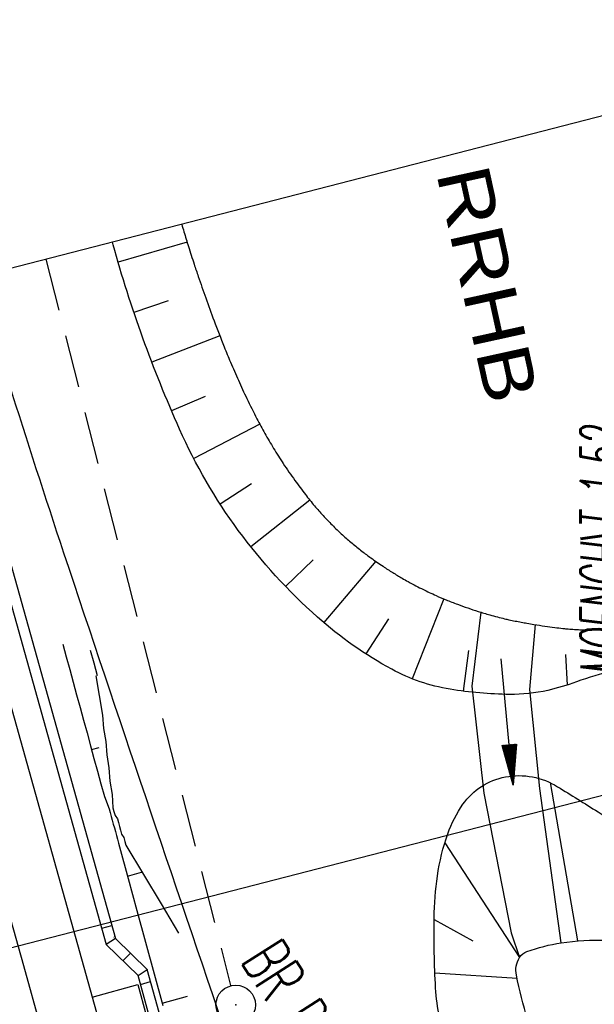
# Model space of a CAD drawing. Extents: x 447426 to 448116, y 440349 to 441552.
# Tile 81 of 96: x 447563 to 447585, y 441455 to 441492. Entities that reach past the tile are written whole.
import ezdxf
from ezdxf.enums import TextEntityAlignment as Align

# ---------------------------------------------------------------- set-up
doc = ezdxf.new("R2010")
doc.units = 0
doc.header["$LTSCALE"] = 2
doc.header["$MEASUREMENT"] = 0
doc.linetypes.add('AUSGEZOGEN', pattern=[0])
doc.linetypes.add('GESTRICH-X2', pattern=[1.5, 1, -0.5])
doc.layers.get('0').update_dxf_attribs({"linetype": 'AUSGEZOGEN'})
for name, color, linetype in [('ANMERKUNG', 7, 'CONTINUOUS'), ('BOESCHG', 250, 'AUSGEZOGEN'), ('BW-SCHRIFT', 250, 'AUSGEZOGEN'), ('DB-Boeschungen', 15, 'CONTINUOUS'), ('DB-Gleisachsen', 7, 'CONTINUOUS'), ('DB-Ingenieurbauwerke', 15, 'CONTINUOUS'), ('DB-Kabelanlagen', 15, 'CONTINUOUS'), ('FBRTOP', 250, 'AUSGEZOGEN'), ('KANAL', 7, 'GESTRICH-X2'), ('PFEILTOP', 200, 'AUSGEZOGEN'), ('Planeinteilung', 250, 'CONTINUOUS'), ('RAHMEN', 7, 'AUSGEZOGEN'), ('SCHSYMBOL', 200, 'AUSGEZOGEN'), ('TEXTO', 4, 'CONTINUOUS')]:
    doc.layers.add(name, color=color, linetype=linetype)
doc.styles.add('ROMANS', font='romans.shx', dxfattribs={"width": 0.8})
doc.styles.add('UNIR-H', font='unir_h.shx', dxfattribs={"width": 0.8})

# ---------------------------------------------------------------- blocks, each defined once
blk = doc.blocks.new('GST')
at = {"color": 0}
blk.add_circle((0, 0), 0.75, dxfattribs=at)
blk.add_point((0, 0), dxfattribs=at)
blk = doc.blocks.new('10')
blk.add_blockref('GST', (0, 0))
blk = doc.blocks.new('1135420')
blk.add_line((0, 297), (0, 0))
at = {"layer": 'RAHMEN'}
blk.add_line((25, 415), (25, 5), dxfattribs=at)
blk = doc.blocks.new('PFEIL2')
at = {"color": 0}
for p, q in [((0.88, 0.002), (-2.401, -0.012)), ((0.881, -0.271), (0.879, 0.276)), ((0.879, 0.276), (2.429, 0.009)), ((0.911, 0.27), (0.879, 0.265)), ((0.965, 0.261), (0.879, 0.246)), ((1.019, 0.252), (0.879, 0.228)), ((1.073, 0.242), (0.879, 0.209)), ((1.127, 0.233), (0.879, 0.191)), ((1.181, 0.224), (0.879, 0.172)), ((1.235, 0.214), (0.879, 0.154)), ((1.289, 0.205), (0.879, 0.135)), ((1.343, 0.196), (0.879, 0.117)), ((1.397, 0.187), (0.879, 0.098)), ((1.451, 0.177), (0.879, 0.08)), ((1.505, 0.168), (0.879, 0.061)), ((1.559, 0.159), (0.88, 0.043)), ((1.613, 0.149), (0.88, 0.024)), ((1.668, 0.14), (0.88, 0.006)), ((1.722, 0.131), (0.88, -0.013)), ((1.776, 0.121), (0.88, -0.031)), ((1.83, 0.112), (0.88, -0.05)), ((1.884, 0.103), (0.88, -0.068)), ((1.938, 0.094), (0.88, -0.087)), ((1.992, 0.084), (0.88, -0.105)), ((2.046, 0.075), (0.88, -0.124)), ((2.1, 0.066), (0.88, -0.142)), ((2.154, 0.056), (0.88, -0.161)), ((2.208, 0.047), (0.88, -0.179)), ((2.262, 0.038), (0.881, -0.198)), ((2.316, 0.029), (0.881, -0.216)), ((2.37, 0.019), (0.881, -0.235)), ((2.424, 0.01), (0.881, -0.253)), ((2.429, 0.009), (0.881, -0.271))]:
    blk.add_line(p, q, dxfattribs=at)

msp = doc.modelspace()

# ---------------------------------------------------------------- linework, layer by layer
at = {"layer": 'BOESCHG'}
for p, q in [((447569.379, 441483.839), (447566.758, 441483.069)), ((447568.666, 441481.603), (447567.36, 441481.162)), ((447570.628, 441480.27), (447568.036, 441479.28)), ((447570.071, 441477.976), (447568.787, 441477.426)), ((447572.144, 441476.919), (447569.63, 441475.613)), ((447571.831, 441474.66), (447570.635, 441473.885)), ((447574.041, 441474.038), (447571.802, 441472.261)), ((447574.168, 441471.766), (447573.117, 441470.756)), ((447576.549, 441471.711), (447574.571, 441469.383)), ((447579.132, 441470.284), (447577.935, 441467.247)), ((447577.04, 441469.531), (447576.176, 441468.192)), ((447580.073, 441468.32), (447579.873, 441466.777)), ((447583.756, 441468.169), (447583.829, 441467.01)), ((447583.173, 441463.304), (447584.218, 441457.292)), ((447579.177, 441461.021), (447582.01, 441456.655)), ((447578.768, 441458.101), (447580.242, 441457.289)), ((447578.797, 441456.081), (447581.921, 441455.87))]:
    msp.add_line(p, q, dxfattribs=at)
for points in [[(447569.174, 441484.512, 0.001154), (447569.259, 441484.228, 0.002731), (447569.432, 441483.672, 0.002249), (447569.648, 441482.999, 0.003952), (447569.804, 441482.534, 0.002246), (447570.088, 441481.719, 0.005227), (447570.405, 441480.852, 0.004528), (447570.79, 441479.858, 0.005298), (447571.028, 441479.277, 0.004409), (447571.328, 441478.586, 0.00818), (447571.648, 441477.897, 0.007196), (447572.035, 441477.125, 0.008333), (447572.334, 441476.572, 0.007913), (447572.667, 441476.001, 0.010433), (447573.034, 441475.423, 0.009199), (447573.474, 441474.785, 0.008898), (447573.875, 441474.247, 0.010856), (447574.221, 441473.82, 0.010367), (447574.551, 441473.445, 0.010607), (447574.889, 441473.093, 0.010763), (447575.285, 441472.714, 0.01215), (447575.65, 441472.395, 0.008462), (447576.023, 441472.095, 0.00949), (447576.366, 441471.84, 0.00745), (447576.826, 441471.521, 0.009548), (447577.193, 441471.284, 0.005155), (447577.548, 441471.07, 0.008016), (447577.78, 441470.938, 0.005372), (447578.078, 441470.779, 0.005768), (447578.358, 441470.637, 0.004518), (447578.582, 441470.53, 0.003861), (447578.846, 441470.408, 0.008837), (447579.221, 441470.247, 0.007726), (447579.656, 441470.078, 0.006774), (447580.047, 441469.938, 0.00677), (447580.442, 441469.809, 0.004948), (447580.885, 441469.676, 0.007611), (447581.174, 441469.596, 0.003937), (447581.448, 441469.528, 0.006616), (447581.611, 441469.491, 0.00367), (447581.848, 441469.442, 0.003744), (447582.082, 441469.398, 0.002253), (447582.296, 441469.36, 0.001813), (447582.562, 441469.315, 0.004286), (447582.981, 441469.249, 0.004881), (447583.351, 441469.198, 0.003775), (447583.653, 441469.162, 0.007906), (447583.798, 441469.148, 0.000454), (447583.833, 441469.145, 0.000475), (447583.866, 441469.142, 0.002789), (447584.101, 441469.125, 0.003181), (447584.307, 441469.113, 0.004435), (447584.314, 441469.113, 0.00013), (447584.543, 441469.105, 0.008377), (447584.709, 441469.102, 0.000058), (447584.761, 441469.102, 0.092118)], [(447585.577, 441467.562, 0.023959), (447584.173, 441467.128, -0.031081), (447583.085, 441466.808, -0.058872), (447581.634, 441466.654, -0.037765), (447579.373, 441466.851, -0.083955), (447577.16, 441467.609, -0.056801), (447574.338, 441469.586, -0.053277), (447571.326, 441472.886, -0.053523), (447569.092, 441476.731, -0.018403), (447567.699, 441480.193, -0.018469), (447566.568, 441483.736, -0.001624), (447566.541, 441483.834, 0.104419)], [(447561.361, 441482.501, 0.00146), (447562.612, 441478.459, 0.004755), (447564.688, 441472.034, 0.001644), (447570.93, 441453.526, 0.011246), (447571.501, 441451.968, 0.002982), (447573.818, 441446.158)], [(447580.733, 441450.437, -0.052759), (447579.293, 441453.302, -0.075481), (447578.826, 441455.501, -0.018699), (447578.769, 441458.166, -0.031279), (447578.894, 441459.755, -0.050249), (447579.29, 441461.362, -0.066451), (447579.863, 441462.478, -0.197257), (447581.475, 441463.52, -0.186805), (447583.459, 441463.149, -0.001432), (447584.996, 441462.192, -0.00112), (447586.954, 441460.958, -0.000258), (447587.936, 441460.336, -0.001022)]]:
    msp.add_lwpolyline(points, format="xyb", dxfattribs=at)
at = {"layer": 'BOESCHG', "flags": 128}
for points in [[(447580.546, 441469.777), (447580.195, 441466.972), (447580.653, 441462.903), (447581.692, 441457.594), (447582.01, 441456.655)], [(447583.598, 441457.217), (447582.785, 441463.084), (447582.406, 441466.845), (447582.621, 441469.305)]]:
    msp.add_lwpolyline(points, dxfattribs=at)
msp.add_lwpolyline([(447584.948, 441448.219, -0.016078), (447584.295, 441449.181, -0.035767), (447584.048, 441449.642, -0.011369), (447583.642, 441450.607, -0.005412), (447582.858, 441452.661, -0.036169), (447581.896, 441455.986, -0.19101), (447582.01, 441456.655, -0.172921), (447582.296, 441456.888, -0.046268), (447583.598, 441457.217, -0.048641), (447585.315, 441457.317, -0.065246), (447586.581, 441457.1, -0.092174), (447587.585, 441456.573, -0.217678), (447587.813, 441456.129, -0.21306), (447587.355, 441454.961, 0.123353), (447586.258, 441453.165, 0.00114), (447586.051, 441452.498, 0.000989), (447585.816, 441451.727, 0.012923), (447585.402, 441450.222, 0.009823), (447584.948, 441448.219)], format="xyb", dxfattribs=at)
at = {"layer": 'DB-Boeschungen', "linetype": 'Continuous'}
for p, q in [((447564.654, 441468.564), (447564.786, 441468.082)), ((447564.786, 441468.082), (447564.918, 441467.6)), ((447565.702, 441468.333), (447565.834, 441467.851)), ((447565.702, 441468.333), (447565.834, 441467.851)), ((447565.834, 441467.851), (447565.966, 441467.368)), ((447565.834, 441467.851), (447565.966, 441467.368)), ((447564.918, 441467.6), (447565.05, 441467.118)), ((447565.917, 441467.36), (447566.169, 441465.869)), ((447565.05, 441467.118), (447565.182, 441466.635)), ((447565.182, 441466.635), (447565.314, 441466.153)), ((447565.314, 441466.153), (447565.446, 441465.671)), ((447566.169, 441465.869), (447566.205, 441465.36)), ((447565.446, 441465.671), (447565.578, 441465.188)), ((447565.578, 441465.188), (447565.71, 441464.706)), ((447566.205, 441465.36), (447566.288, 441464.865)), ((447565.71, 441464.706), (447565.842, 441464.224)), ((447566.288, 441464.865), (447566.324, 441464.356)), ((447565.749, 441464.561), (447566.039, 441464.641)), ((447566.324, 441464.356), (447566.408, 441463.86)), ((447565.842, 441464.224), (447565.974, 441463.742)), ((447565.974, 441463.742), (447566.106, 441463.259)), ((447566.408, 441463.86), (447566.443, 441463.352)), ((447566.106, 441463.259), (447566.238, 441462.777)), ((447566.443, 441463.352), (447566.527, 441462.856)), ((447566.527, 441462.856), (447566.562, 441462.348)), ((447566.238, 441462.777), (447566.418, 441462.308)), ((447566.418, 441462.308), (447566.457, 441462.163)), ((447566.457, 441462.163), (447566.497, 441462.019)), ((447566.562, 441462.348), (447566.602, 441462.203)), ((447566.602, 441462.203), (447566.642, 441462.058)), ((447566.497, 441462.019), (447566.536, 441461.874)), ((447566.536, 441461.874), (447566.576, 441461.729)), ((447566.576, 441461.729), (447566.616, 441461.585)), ((447566.642, 441462.058), (447566.729, 441461.927)), ((447566.729, 441461.927), (447566.769, 441461.782)), ((447566.769, 441461.782), (447566.809, 441461.637)), ((447566.616, 441461.585), (447566.655, 441461.44)), ((447566.655, 441461.44), (447566.695, 441461.295)), ((447566.809, 441461.637), (447566.848, 441461.493)), ((447566.848, 441461.493), (447566.888, 441461.348)), ((447566.888, 441461.348), (447566.976, 441461.216)), ((447566.695, 441461.295), (447566.734, 441461.15)), ((447566.734, 441461.15), (447566.774, 441461.006)), ((447566.774, 441461.006), (447566.814, 441460.861)), ((447566.976, 441461.216), (447567.015, 441461.072)), ((447567.015, 441461.072), (447567.055, 441460.927)), ((447566.814, 441460.861), (447567.143, 441459.655)), ((447567.055, 441460.927), (447567.722, 441459.814)), ((447567.117, 441459.752), (447567.648, 441459.897)), ((447567.143, 441459.655), (447567.473, 441458.45)), ((447567.722, 441459.814), (447568.39, 441458.7)), ((447567.473, 441458.45), (447567.803, 441457.244)), ((447568.39, 441458.7), (447569.057, 441457.587)), ((447567.803, 441457.244), (447568.133, 441456.038)), ((447568.133, 441456.038), (447568.463, 441454.833)), ((447568.437, 441454.929), (447569.401, 441455.193))]:
    msp.add_line(p, q, dxfattribs=at)
at = {"layer": 'DB-Gleisachsen', "linetype": 'Continuous'}
for p, q in [((447556.203, 441481.173), (447563.157, 441456.351)), ((447563.163, 441456.354), (447565.887, 441446.651))]:
    msp.add_line(p, q, dxfattribs=at)
at = {"layer": 'DB-Ingenieurbauwerke', "linetype": 'Continuous'}
for p, q in [((447558.334, 441481.721), (447569.585, 441441.559)), ((447565.771, 441455.156), (447567.507, 441455.631)), ((447567.507, 441455.631), (447567.824, 441454.474))]:
    msp.add_line(p, q, dxfattribs=at)
at = {"layer": 'DB-Kabelanlagen', "linetype": 'Continuous'}
for p, q in [((447559.351, 441481.983), (447566.308, 441457.151)), ((447559.738, 441482.083), (447566.659, 441457.381)), ((447566.141, 441457.768), (447566.526, 441457.87)), ((447566.659, 441457.381), (447566.308, 441457.151)), ((447566.604, 441457.435), (447566.599, 441457.44)), ((447567.874, 441456.193), (447566.659, 441457.381)), ((447567.516, 441455.97), (447566.308, 441457.151)), ((447567.231, 441456.822), (447566.944, 441456.528)), ((447567.516, 441455.97), (447567.868, 441456.199)), ((447571.082, 441444.709), (447567.868, 441456.199)), ((447570.662, 441444.722), (447567.516, 441455.97)), ((447567.609, 441455.636), (447567.995, 441455.744))]:
    msp.add_line(p, q, dxfattribs=at)
at = {"layer": 'FBRTOP'}
msp.add_lwpolyline([(447648.3, 441394.189, -0.00046), (447651.558, 441386.765, -0.000936), (447653.149, 441383.111, -0.000011), (447658.188, 441371.481, -0.001186), (447658.234, 441371.373, -0.001593), (447659.941, 441367.345, -0.000871), (447663.027, 441359.963, -0.000443), (447665.664, 441353.607, -0.000535), (447667.839, 441348.337, -0.000857), (447670.134, 441342.73, -0.000817), (447672.522, 441336.842, -0.001316), (447674.058, 441333.006, -0.000651), (447677.134, 441325.239, -0.001578), (447680.908, 441315.583, -0.001127), (447686.117, 441302.039, -0.001468), (447690.143, 441291.406, -0.001231), (447694.876, 441278.701, -0.001665), (447699.113, 441267.123, -0.00163), (447703.363, 441255.266, -0.001881)], format="xyb", dxfattribs=at)
at = {"layer": 'KANAL'}
msp.add_line((447564.015, 441483.184), (447571.031, 441455.594), dxfattribs=at)

# ---------------------------------------------------------------- block references
at = {"layer": 'PFEILTOP', "rotation": 275.0713604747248}
msp.add_blockref('PFEIL2', (447581.542, 441465.62), dxfattribs=at)
at = {"layer": 'Planeinteilung', "linetype": 'Continuous', "rotation": 284.4375024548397}
msp.add_blockref('1135420', (447426.449, 441447.767), dxfattribs=at)
at = {"layer": 'SCHSYMBOL', "rotation": 293.7708}
msp.add_blockref('10', (447571.227, 441454.859), dxfattribs=at)

# ---------------------------------------------------------------- texts
at = {"layer": 'ANMERKUNG', "style": 'ROMANS', "oblique": 7, "width": 0.5}
msp.add_text('MOENCH\\T_1.52', height=1.8, rotation=90, dxfattribs=at).set_placement((447586.136, 441467.331))
at = {"layer": 'BW-SCHRIFT', "style": 'UNIR-H', "width": 1.2}
msp.add_text('RRHB', height=2, rotation=282.3961, dxfattribs=at).set_placement((447578.844, 441486.467))
at = {"layer": 'TEXTO', "style": 'ROMANS', "width": 0.6}
msp.add_text('BR DN 600', height=1.8, rotation=302.6392, dxfattribs=at).set_placement((447573.594, 441453.083), align=Align.CENTER)

doc.saveas('drawing.dxf')
